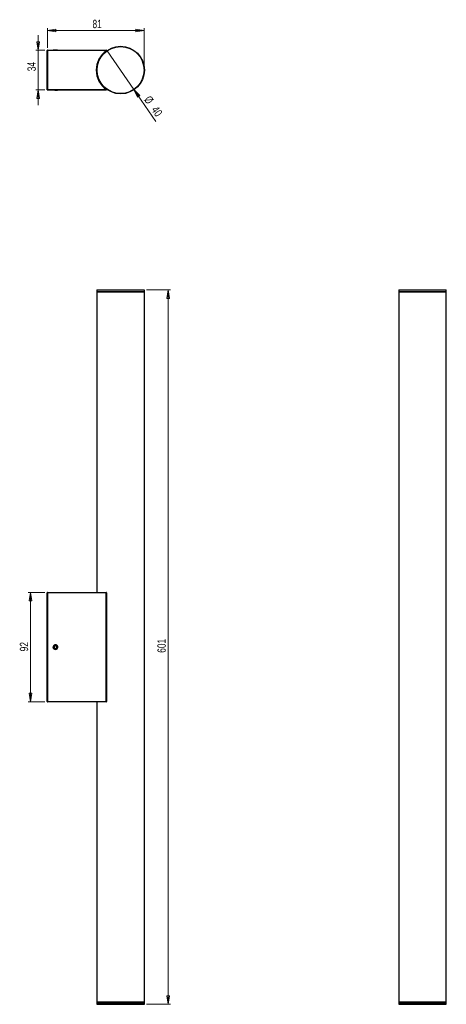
# Model space of a CAD drawing. Header units: millimetres. Extents: x 638 to 818, y 324 to 738.
import ezdxf

# ---------------------------------------------------------------- set-up
doc = ezdxf.new("R2010")
doc.units = ezdxf.units.MM
doc.header["$PDSIZE"] = -1
doc.styles.add('SLDTEXTSTYLE0', font='TXT', dxfattribs={"width": 0.75})
doc.dimstyles.new('SLDDIMSTYLE0', dxfattribs={"dimtxt": 3.5, "dimasz": 3.556, "dimexe": 0, "dimexo": 0.0625, "dimgap": 0.875, "dimtad": 1, "dimdec": 0, "dimlfac": 2, "dimrnd": 1e-09, "dimzin": 12, "dimdsep": 46, "dimtxsty": 'SLDTEXTSTYLE0', "dimblk1": 'CLOSED', "dimblk2": 'CLOSED', "dimsah": 1, "dimcen": 0.09, "dimadec": 0, "dimazin": 3, "dimtfac": 1, "dimtdec": 0, "dimtofl": 0, "dimtmove": 0, "dimatfit": 3, "dimldrblk": 'CLOSED', "dimfxl": 0, "dimfrac": 2, "dimtolj": 1, "dimtzin": 12, "dimarcsym": 0})
doc.dimstyles.new('SLDDIMSTYLE1', dxfattribs={"dimtxt": 3.5, "dimasz": 3.556, "dimexe": 0, "dimexo": 0.0625, "dimgap": 0.875, "dimtad": 1, "dimdec": 0, "dimlfac": 2, "dimrnd": 1e-09, "dimzin": 12, "dimdsep": 46, "dimtxsty": 'SLDTEXTSTYLE0', "dimblk1": 'CLOSED', "dimblk2": 'CLOSED', "dimsah": 1, "dimcen": 0.09, "dimadec": 0, "dimazin": 3, "dimtfac": 1, "dimtofl": 0, "dimtmove": 0, "dimatfit": 3, "dimldrblk": 'CLOSED', "dimfxl": 0, "dimfrac": 2, "dimtolj": 1, "dimtzin": 12, "dimarcsym": 0})
doc.dimstyles.new('SLDDIMSTYLE2', dxfattribs={"dimtxt": 3.5, "dimasz": 3.556, "dimexe": 0, "dimexo": 0.0625, "dimgap": 0.875, "dimtad": 1, "dimdec": 0, "dimlfac": 2, "dimrnd": 1e-09, "dimzin": 12, "dimdsep": 46, "dimtxsty": 'SLDTEXTSTYLE0', "dimblk1": 'NONE', "dimblk2": 'CLOSED', "dimsah": 1, "dimcen": 0, "dimadec": 0, "dimazin": 3, "dimtfac": 1, "dimtdec": 0, "dimtmove": 0, "dimatfit": 3, "dimldrblk": 'NONE', "dimfxl": 0, "dimfrac": 2, "dimtolj": 1, "dimtzin": 12, "dimarcsym": 0})
doc.dimstyles.new('SLDDIMSTYLE3', dxfattribs={"dimtxt": 3.5, "dimasz": 3.556, "dimexe": 0, "dimexo": 0.0625, "dimgap": 0.875, "dimtad": 1, "dimdec": 0, "dimlfac": 2, "dimrnd": 1e-09, "dimzin": 12, "dimdsep": 46, "dimtxsty": 'SLDTEXTSTYLE0', "dimblk1": 'CLOSED', "dimblk2": 'CLOSED', "dimsah": 1, "dimcen": 0.09, "dimadec": 0, "dimazin": 3, "dimtfac": 1, "dimtdec": 0, "dimtmove": 0, "dimatfit": 0, "dimldrblk": 'CLOSED', "dimfxl": 0, "dimfrac": 2, "dimtolj": 1, "dimtzin": 12, "dimarcsym": 0})

# ---------------------------------------------------------------- blocks, each defined once
blk = doc.blocks.new('_Closed')
at = {"color": 0, "linetype": 'ByBlock', "lineweight": -2}
for p, q in [((-1, 0.166667), (0, 0)), ((-1, 0.166667), (-1, -0.166667)), ((0, 0), (-1, -0.166667)), ((0, 0), (-1, 0))]:
    blk.add_line(p, q, dxfattribs=at)
blk = doc.blocks.new('_D')
at = {"color": 7, "linetype": 'Continuous', "lineweight": 0}
for p, q in [((691.46, 624.36), (701.56, 624.36)), ((700.56, 624.36), (700.56, 323.66)), ((691.46, 323.66), (701.56, 323.66))]:
    blk.add_line(p, q, dxfattribs=at)
at = {"color": 7, "linetype": 'Continuous', "lineweight": 18, "xscale": 3.556, "yscale": 3.556}
for p, rotation in [((700.56, 624.36, -1.05), 90.0000000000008), ((700.56, 323.66, -1.05), 270.0000000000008)]:
    blk.add_blockref('_Closed', p, dxfattribs=dict(at, rotation=rotation))
at = {"color": 7, "linetype": 'Continuous', "lineweight": 18, "insert": (696.05, 471.64), "char_height": 3.5, "attachment_point": 1, "rotation": 90, "style": 'SLDTEXTSTYLE0'}
blk.add_mtext('601', dxfattribs=at)
blk = doc.blocks.new('_D_1')
at = {"color": 7, "linetype": 'Continuous', "lineweight": 0}
for p, q in [((648.72, 497.01), (641.64, 497.01)), ((642.64, 497.01), (642.64, 451.01)), ((648.72, 451.01), (641.64, 451.01))]:
    blk.add_line(p, q, dxfattribs=at)
at = {"color": 7, "linetype": 'Continuous', "lineweight": 18, "xscale": 3.556, "yscale": 3.556}
for p, rotation in [((642.64, 497.01, -1.05), 90.00000000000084), ((642.64, 451.01, -1.05), 270.0000000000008)]:
    blk.add_blockref('_Closed', p, dxfattribs=dict(at, rotation=rotation))
at = {"color": 7, "linetype": 'Continuous', "lineweight": 18, "insert": (638.13, 472.24), "char_height": 3.5, "attachment_point": 1, "rotation": 90, "style": 'SLDTEXTSTYLE0'}
blk.add_mtext('92', dxfattribs=at)
blk = doc.blocks.new('_D_2')
at = {"color": 7, "linetype": 'Continuous', "lineweight": 0}
for p, q in [((649.72, 726.29), (649.72, 734.57)), ((690.46, 717.92), (690.46, 734.57)), ((690.46, 733.57), (649.72, 733.57))]:
    blk.add_line(p, q, dxfattribs=at)
at = {"color": 7, "linetype": 'Continuous', "lineweight": 18, "xscale": 3.556, "yscale": 3.556, "rotation": 180.0000000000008}
blk.add_blockref('_Closed', (649.72, 733.57), dxfattribs=at)
at = {"color": 7, "linetype": 'Continuous', "lineweight": 18, "xscale": 3.556, "yscale": 3.556}
blk.add_blockref('_Closed', (690.46, 733.57), dxfattribs=at)
at = {"color": 7, "linetype": 'Continuous', "lineweight": 18, "insert": (668.72, 738.08), "char_height": 3.5, "attachment_point": 1, "style": 'SLDTEXTSTYLE0'}
blk.add_mtext('81', dxfattribs=at)
blk = doc.blocks.new('_D_3')
at = {"color": 7, "linetype": 'Continuous', "lineweight": 0}
for q in [(674.96, 725.08), (695.38, 695.33)]:
    blk.add_line((686.16, 708.75), q, dxfattribs=at)
at = {"color": 7, "linetype": 'Continuous', "lineweight": 18, "xscale": 3.556, "yscale": 3.556, "rotation": 124.4645320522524}
blk.add_blockref('_Closed', (686.16, 708.75, 38.21), dxfattribs=at)
at = {"color": 7, "linetype": 'Continuous', "lineweight": 18, "char_height": 3.5, "attachment_point": 1, "rotation": 304.4645, "style": 'SLDTEXTSTYLE0'}
for s, insert in [('%%c', (693.16, 706.49)), ('40', (696.19, 702.16))]:
    blk.add_mtext(s, dxfattribs=dict(at, insert=insert))
blk = doc.blocks.new('_None')
blk = doc.blocks.new('_D_4')
at = {"color": 7, "linetype": 'Continuous', "lineweight": 0}
for p, q in [((645.85, 725.29), (645.85, 731.64)), ((648.72, 725.29), (644.85, 725.29)), ((645.85, 725.29), (645.85, 708.54)), ((648.72, 708.54), (644.85, 708.54)), ((645.85, 708.54), (645.85, 702.19))]:
    blk.add_line(p, q, dxfattribs=at)
at = {"color": 7, "linetype": 'Continuous', "lineweight": 18, "xscale": 3.556, "yscale": 3.556}
for p, rotation in [((645.85, 725.29, 38.21), 270.0000000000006), ((645.85, 708.54, 38.21), 90.00000000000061)]:
    blk.add_blockref('_Closed', p, dxfattribs=dict(at, rotation=rotation))
at = {"color": 7, "linetype": 'Continuous', "lineweight": 18, "insert": (641.34, 716.42), "char_height": 3.5, "attachment_point": 1, "rotation": 90, "style": 'SLDTEXTSTYLE0'}
blk.add_mtext('34', dxfattribs=at)

msp = doc.modelspace()

# ---------------------------------------------------------------- linework, layer by layer
at = {"color": 7, "linetype": 'Continuous', "lineweight": 25}
for p, q in [((652.23, 725.35), (652.15, 725.31)), ((653.19, 725.35), (652.49, 725.35)), ((653.9, 725.32), (653.95, 725.35)), ((649.72, 725.19), (649.62, 725.19)), ((649.62, 708.64), (649.62, 725.19)), ((649.72, 725.19), (649.72, 725.29)), ((649.72, 725.29), (674.52, 725.29)), ((649.72, 725.19), (649.72, 708.64)), ((674.52, 725.19), (649.72, 725.19)), ((653.91, 725.29), (653.91, 725.32)), ((674.52, 725.19), (674.52, 725.29)), ((674.52, 725.13), (674.52, 725.19)), ((674.52, 725.19), (674.62, 725.19)), ((674.62, 725.19), (674.62, 725.08)), ((649.72, 708.64), (649.62, 708.64)), ((649.72, 708.64), (674.52, 708.64)), ((649.72, 708.54), (649.72, 708.64)), ((674.52, 708.54), (649.72, 708.54)), ((652.15, 708.52), (652.22, 708.48)), ((653.94, 708.49), (653.9, 708.51)), ((674.52, 708.64), (674.52, 708.7)), ((674.52, 708.54), (674.52, 708.64)), ((674.62, 708.64), (674.52, 708.64)), ((674.62, 708.75), (674.62, 708.64)), ((670.56, 624.26), (670.56, 623.61)), ((670.56, 623.61), (690.56, 623.61)), ((670.56, 623.51), (670.56, 497.01)), ((690.56, 623.51), (670.56, 623.51)), ((670.66, 624.36), (690.46, 624.36)), ((690.56, 623.61), (690.56, 624.26)), ((690.56, 324.51), (690.56, 623.51)), ((797.68, 624.26), (797.68, 623.61)), ((797.68, 623.61), (807.68, 623.61)), ((797.68, 623.51), (797.68, 324.51)), ((817.68, 623.51), (797.68, 623.51)), ((797.78, 624.36), (807.68, 624.36)), ((807.68, 624.36), (817.58, 624.36)), ((807.68, 623.61), (817.68, 623.61)), ((817.68, 623.61), (817.68, 624.26)), ((817.68, 324.51), (817.68, 623.51)), ((649.62, 451.11), (649.62, 496.91)), ((649.72, 496.91), (649.62, 496.91)), ((649.72, 496.91), (649.72, 497.01)), ((649.72, 497.01), (674.52, 497.01)), ((649.72, 496.91), (649.72, 451.11)), ((674.52, 496.91), (649.72, 496.91)), ((674.52, 496.91), (674.52, 497.01)), ((674.52, 451.11), (674.52, 496.91)), ((674.52, 496.91), (674.62, 496.91)), ((674.62, 496.91), (674.62, 451.11)), ((652.7, 474.41), (652.57, 473.85)), ((652.57, 473.85), (652.98, 473.45)), ((653.26, 474.57), (652.7, 474.41)), ((652.98, 473.45), (653.54, 473.61)), ((653.68, 474.17), (653.26, 474.57)), ((653.54, 473.61), (653.68, 474.17)), ((654, 474.01), (653.99, 474.1)), ((649.62, 451.11), (649.72, 451.11)), ((649.72, 451.01), (649.72, 451.11)), ((649.72, 451.11), (674.52, 451.11)), ((674.52, 451.01), (649.72, 451.01)), ((670.56, 451.01), (670.56, 324.51)), ((674.52, 451.01), (674.52, 451.11)), ((674.62, 451.11), (674.52, 451.11)), ((690.56, 324.51), (670.56, 324.51)), ((670.56, 324.41), (670.56, 323.76)), ((670.56, 324.41), (690.56, 324.41)), ((690.46, 323.66), (670.66, 323.66)), ((690.56, 323.76), (690.56, 324.41)), ((817.68, 324.51), (797.68, 324.51)), ((797.68, 324.41), (797.68, 323.76)), ((797.68, 324.41), (807.68, 324.41)), ((817.58, 323.66), (797.78, 323.66)), ((807.68, 324.41), (817.68, 324.41)), ((817.68, 323.76), (817.68, 324.41))]:
    msp.add_line(p, q, dxfattribs=at)
at = {"color": 8, "linetype": 'Continuous', "lineweight": 25}
for p, q in [((690.56, 624.26), (670.56, 624.26)), ((807.68, 624.26), (797.68, 624.26)), ((817.68, 624.26), (807.68, 624.26)), ((670.56, 323.76), (690.56, 323.76)), ((797.68, 323.76), (817.68, 323.76))]:
    msp.add_line(p, q, dxfattribs=at)
at = {"color": 7, "linetype": 'Continuous', "lineweight": 25}
for radius in [10, 9.9]:
    msp.add_circle((680.56, 716.92), radius, dxfattribs=at)
for centre, radius, start, end in [((649.72, 725.19), 0.1, 90, 180), ((680.4, 716.92), 10.1, 125.5813, 234.4187), ((680.4, 716.92), 10, 125.2872, 234.7128), ((674.52, 725.19), 0.1, 0, 90), ((649.72, 708.64), 0.1, 180, 270), ((674.52, 708.64), 0.1, 270, 0), ((670.66, 624.26), 0.1, 90, 180), ((690.46, 624.26), 0.1, 0, 90), ((797.78, 624.26), 0.1, 90, 180), ((817.58, 624.26), 0.1, 0, 90), ((649.72, 496.91), 0.1, 90, 180), ((674.52, 496.91), 0.1, 0, 90), ((653.11, 474.01), 0.972, 324.4015, 226.5088), ((653.12, 474.01), 0.975, 226.0361, 270.5136), ((653.12, 474.01), 0.875, 270, 333.3206), ((649.72, 451.11), 0.1, 180, 270), ((674.52, 451.11), 0.1, 270, 0), ((670.66, 323.76), 0.1, 180, 270), ((690.46, 323.76), 0.1, 270, 0), ((797.78, 323.76), 0.1, 180, 270), ((817.58, 323.76), 0.1, 270, 0)]:
    msp.add_arc(centre, radius, start, end, dxfattribs=at)
at = {"color": 8, "linetype": 'Continuous', "lineweight": 25}
msp.add_arc((653.12, 474.01), 0.975, 274.263, 224.7837, dxfattribs=at)
at = {"color": 7, "linetype": 'Continuous', "lineweight": 25}
for points, knots in [([(652.15, 725.3), (652.15, 725.31), (652.17, 725.32), (652.3, 725.34), (652.43, 725.35), (652.49, 725.35)], [0, 0, 0, 0, 0.314788, 0.729903, 1, 1, 1, 1]), ([(652.49, 725.35), (652.42, 725.35), (652.29, 725.35), (652.22, 725.35), (652.23, 725.35), (652.23, 725.35)], [0, 0, 0, 0, 0.4492148, 0.8982963, 1, 1, 1, 1]), ([(653.95, 725.35), (653.95, 725.35), (653.97, 725.35), (653.9, 725.35), (653.76, 725.35), (653.53, 725.35), (653.32, 725.35), (653.2, 725.35), (653.19, 725.35)], [0, 0, 0, 0, 0.021476, 0.234643, 0.47307, 0.713255, 0.95364, 1, 1, 1, 1]), ([(653.76, 725.29), (653.81, 725.3), (653.88, 725.31), (653.89, 725.31), (653.89, 725.32)], [0, 0, 0, 0, 0.704593, 1, 1, 1, 1]), ([(674.62, 725.08), (674.62, 725.08), (674.62, 725.08), (674.6, 725.09), (674.58, 725.1), (674.55, 725.11), (674.53, 725.12), (674.52, 725.13), (674.52, 725.13)], [0, 0, 0, 0, 0.185314, 0.370312, 0.563673, 0.777652, 0.990575, 1, 1, 1, 1]), ([(652.18, 708.54), (652.16, 708.54), (652.13, 708.53), (652.15, 708.53), (652.16, 708.52)], [0, 0, 0, 0, 0.387561, 1, 1, 1, 1]), ([(652.8, 708.48), (652.86, 708.48), (652.99, 708.48), (653.23, 708.48), (653.49, 708.48), (653.71, 708.48), (653.8, 708.48), (653.84, 708.48)], [0, 0, 0, 0, 0.1421, 0.35493, 0.567759, 0.780589, 1, 1, 1, 1]), ([(653.89, 708.51), (653.9, 708.51), (653.92, 708.5), (653.88, 708.49), (653.85, 708.48), (653.84, 708.48)], [0, 0, 0, 0, 0.26222, 0.929829, 1, 1, 1, 1]), ([(653.84, 708.48), (653.88, 708.48), (653.95, 708.48), (653.94, 708.48), (653.94, 708.48)], [0, 0, 0, 0, 0.56699, 1, 1, 1, 1]), ([(674.62, 708.75), (674.62, 708.75), (674.62, 708.75), (674.6, 708.74), (674.58, 708.73), (674.55, 708.72), (674.53, 708.71), (674.52, 708.7), (674.52, 708.7)], [0, 0, 0, 0, 0.185314, 0.370312, 0.563673, 0.777652, 0.990575, 1, 1, 1, 1]), ([(652.44, 473.31), (652.38, 473.39), (652.26, 473.56), (652.2, 473.87), (652.24, 474.19), (652.38, 474.46), (652.58, 474.64), (652.74, 474.7), (652.8, 474.73)], [0, 0, 0, 0, 0.179641, 0.359228, 0.538275, 0.717897, 0.880241, 1, 1, 1, 1]), ([(652.8, 474.73), (652.86, 474.75), (652.99, 474.8), (653.23, 474.8), (653.49, 474.72), (653.71, 474.56), (653.8, 474.4), (653.84, 474.32)], [0, 0, 0, 0, 0.1421001, 0.3549297, 0.5677594, 0.780589, 1, 1, 1, 1]), ([(653.84, 474.32), (653.88, 474.24), (653.95, 474.09), (653.96, 473.82), (653.88, 473.55), (653.72, 473.3), (653.48, 473.12), (653.27, 473.05), (653.15, 473.04), (653.13, 473.03)], [0, 0, 0, 0, 0.142624, 0.295851, 0.449246, 0.620819, 0.793657, 0.966639, 1, 1, 1, 1])]:
    msp.add_open_spline(points, degree=3, knots=knots, dxfattribs=at)
at = {"color": 7, "linetype": 'Continuous', "lineweight": 0}
msp.add_point((690.46, 716.92), dxfattribs=at)

# ---------------------------------------------------------------- dimensions: what is measured, and where the dimension line sits
at = {"color": 7, "linetype": 'Continuous', "lineweight": 18}
for base, p1, p2, angle, dimstyle, picture, middle in [((649.72, 733.57), (690.46, 716.92), (649.72, 725.29), 0, 'SLDDIMSTYLE1', '_D_2', (671.3, 733.57)), ((645.85105246, 708.5400297), (649.72019668, 725.2900297), (649.72019668, 708.5400297), 90, 'SLDDIMSTYLE3', '_D_4', (645.85105246, 719.00394526)), ((700.56, 323.66), (690.46, 624.36), (690.46, 323.66), 90, 'SLDDIMSTYLE0', '_D', (700.56, 475.52)), ((642.64, 451.01), (649.72, 497.01), (649.72, 451.01), 90, 'SLDDIMSTYLE0', '_D_1', (642.64, 474.83))]:
    dim = msp.add_linear_dim(base=base, p1=p1, p2=p2, angle=angle, dimstyle=dimstyle, dxfattribs=at)
    dim.commit()
    dim.dimension.update_dxf_attribs({"geometry": picture, "text_midpoint": middle, "dimtype": 160})
dim = msp.add_diameter_dim_2p(p1=(674.96, 725.08), p2=(686.16, 708.75), dimstyle='SLDDIMSTYLE2', dxfattribs=at)
dim.commit()
dim.dimension.update_dxf_attribs({"geometry": '_D_3', "text_midpoint": (692.52, 699.49), "dimtype": 163})

doc.saveas('drawing.dxf')
